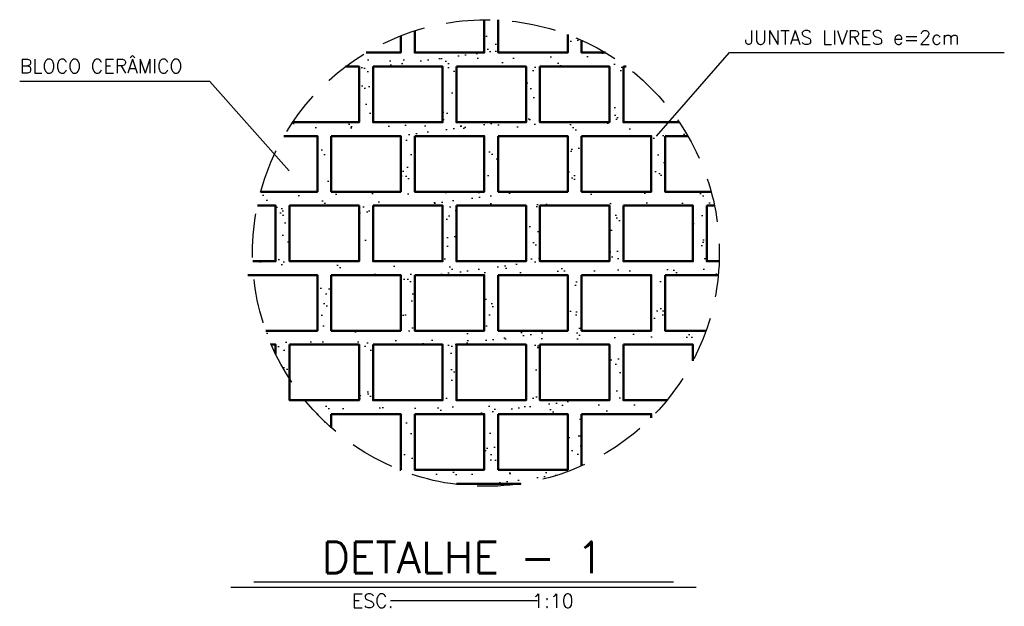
# Model space of a CAD drawing. Header units: millimetres. Extents: x 6229 to 11806, y 8925 to 11505.
# Tile 11 of 12: x 11665 to 11806, y 10887 to 10971. Entities that reach past the tile are written whole.
import ezdxf
from ezdxf.enums import TextEntityAlignment as Align

# ---------------------------------------------------------------- set-up
doc = ezdxf.new("R2010")
doc.units = ezdxf.units.MM
doc.header["$LTSCALE"] = 0.1
doc.header["$MEASUREMENT"] = 0
doc.linetypes.add('HIDDEN', pattern=[9.525, 6.35, -3.175])
for name, color, linetype in [('-AREIA', 2, 'Continuous'), ('LIMHATRA', 2, 'HIDDEN'), ('RELAÇÀO', 2, 'Continuous'), ('TEXTO', 2, 'Continuous')]:
    doc.layers.add(name, color=color, linetype=linetype)
doc.layers.add('PAREDE4', color=3, linetype='Continuous', lineweight=50)
doc.styles.add('ROMAND', font='ROMANS.SHX', dxfattribs={"oblique": 15, "height": 800})
doc.styles.add('ROMANS', font='ROMANS.shx')

msp = doc.modelspace()

# ---------------------------------------------------------------- hatches: boundary and pattern name
at = {"layer": '-AREIA'}
h = msp.add_hatch(dxfattribs=at)
h.set_pattern_fill('AR-SAND', color=50, scale=2, style=0)
h.set_pattern_definition([(37.5, (806.7476, 0), (-0.1259867, 3.85364754), [0, -3.04, 0, -3.4, 0, -3.25]), (7.5, (806.7476, 0), (3.5395534, 5.6442921), [0, -1.64, 0, -2.74, 0, -1.05]), (327.5, (804.2876, 0), (6.2282837, 0.0113181), [0, -1, 0, -3.6, 0, -4.7]), (317.5, (804.2876, 0), (6.0122532, 1.7553511), [0, -0.5, 0, -2.36, 0, -2.7])])
h.paths.add_polyline_path([(11763.96, 10946.31), (11757.34, 10946.31), (11757.34, 10954.31), (11760.62, 10954.31, 0.017589), (11759.37, 10956.31), (11751.34, 10956.31), (11751.34, 10964.31), (11751.76, 10964.31, 0.026728), (11748.78, 10966.31), (11745.34, 10966.31), (11745.34, 10968.1, 0.016113), (11743.34, 10968.92), (11743.34, 10966.31), (11733.34, 10966.31), (11733.34, 10971.01, 0.014906), (11731.34, 10971.05), (11731.34, 10966.31), (11721.34, 10966.31), (11721.34, 10969.45, 0.015817), (11719.34, 10968.74), (11719.34, 10966.31), (11714.37, 10966.31, 0.026728), (11711.4, 10964.31), (11713.34, 10964.31), (11713.34, 10956.31), (11703.79, 10956.31, 0.017589), (11702.53, 10954.31), (11707.34, 10954.31), (11707.34, 10946.31), (11699.2, 10946.31, 0.015324), (11698.72, 10944.31), (11701.34, 10944.31), (11701.34, 10936.31), (11698.04, 10936.31, 0.014934), (11698.17, 10934.31), (11707.34, 10934.31), (11707.34, 10926.31), (11699.94, 10926.31, 0.015995), (11700.72, 10924.31), (11701.34, 10924.31), (11701.34, 10922.94, 0.030574), (11703.34, 10919.36), (11703.34, 10924.31), (11713.34, 10924.31), (11713.34, 10916.31), (11705.55, 10916.31, 0.019876), (11707.31, 10914.31), (11707.34, 10914.31), (11707.34, 10914.28, 0.020679), (11709.34, 10912.36), (11709.34, 10914.31), (11719.34, 10914.31), (11719.34, 10906.24, 0.061742), (11727.34, 10904.2), (11727.34, 10904.31), (11736.58, 10904.31, 0.06829), (11745.34, 10906.88), (11745.34, 10914.31), (11755.34, 10914.31), (11755.34, 10913.79, 0.025283), (11757.61, 10916.31), (11751.34, 10916.31), (11751.34, 10924.31), (11761.34, 10924.31), (11761.34, 10921.97, 0.035241), (11763.22, 10926.31), (11757.34, 10926.31), (11757.34, 10934.31), (11764.99, 10934.31, 0.014934), (11765.12, 10936.31), (11763.34, 10936.31), (11763.34, 10944.31), (11764.44, 10944.31, 0.015324)])
h.paths.add_polyline_path([(11737.34, 10944.31), (11737.34, 10936.31), (11727.34, 10936.31), (11727.34, 10944.31)], flags=17)
h.paths.add_polyline_path([(11733.34, 10946.31), (11733.34, 10954.31), (11743.34, 10954.31), (11743.34, 10946.31)], flags=17)
h.paths.add_polyline_path([(11731.34, 10946.31), (11721.34, 10946.31), (11721.34, 10954.31), (11731.34, 10954.31)], flags=17)
h.paths.add_polyline_path([(11739.34, 10944.31), (11749.34, 10944.31), (11749.34, 10936.31), (11739.34, 10936.31)], flags=17)
h.paths.add_polyline_path([(11725.34, 10944.31), (11725.34, 10936.31), (11715.34, 10936.31), (11715.34, 10944.31)], flags=17)
h.paths.add_polyline_path([(11733.34, 10934.31), (11743.34, 10934.31), (11743.34, 10926.31), (11733.34, 10926.31)], flags=17)
h.paths.add_polyline_path([(11731.34, 10934.31), (11731.34, 10926.31), (11721.34, 10926.31), (11721.34, 10934.31)], flags=17)
h.paths.add_polyline_path([(11727.34, 10956.31), (11727.34, 10964.31), (11737.34, 10964.31), (11737.34, 10956.31)], flags=17)
h.paths.add_polyline_path([(11745.34, 10946.31), (11745.34, 10954.31), (11755.34, 10954.31), (11755.34, 10946.31)], flags=17)
h.paths.add_polyline_path([(11739.34, 10956.31), (11739.34, 10964.31), (11749.34, 10964.31), (11749.34, 10956.31)], flags=17)
h.paths.add_polyline_path([(11725.34, 10956.31), (11715.34, 10956.31), (11715.34, 10964.31), (11725.34, 10964.31)], flags=17)
h.paths.add_polyline_path([(11719.34, 10946.31), (11709.34, 10946.31), (11709.34, 10954.31), (11719.34, 10954.31)], flags=17)
h.paths.add_polyline_path([(11745.34, 10934.31), (11755.34, 10934.31), (11755.34, 10926.31), (11745.34, 10926.31)], flags=17)
h.paths.add_polyline_path([(11719.34, 10934.31), (11719.34, 10926.31), (11709.34, 10926.31), (11709.34, 10934.31)], flags=17)
h.paths.add_polyline_path([(11751.34, 10944.31), (11761.34, 10944.31), (11761.34, 10936.31), (11751.34, 10936.31)], flags=17)
h.paths.add_polyline_path([(11713.34, 10944.31), (11713.34, 10936.31), (11703.34, 10936.31), (11703.34, 10944.31)], flags=17)
h.paths.add_polyline_path([(11737.34, 10924.31), (11737.34, 10916.31), (11727.34, 10916.31), (11727.34, 10924.31)], flags=16)
h.paths.add_polyline_path([(11739.34, 10924.31), (11749.34, 10924.31), (11749.34, 10916.31), (11739.34, 10916.31)], flags=16)
h.paths.add_polyline_path([(11725.34, 10924.31), (11725.34, 10916.31), (11715.34, 10916.31), (11715.34, 10924.31)], flags=16)
h.paths.add_polyline_path([(11733.34, 10914.31), (11743.34, 10914.31), (11743.34, 10906.31), (11733.34, 10906.31)], flags=16)
h.paths.add_polyline_path([(11731.34, 10914.31), (11731.34, 10906.31), (11721.34, 10906.31), (11721.34, 10914.31)], flags=16)

# ---------------------------------------------------------------- linework, layer by layer
at = {"layer": 'LIMHATRA', "color": 4, "ltscale": 10}
msp.add_circle((11731.58, 10937.49), 33.56, dxfattribs=at)
at = {"layer": 'PAREDE4', "color": 50}
for points in [[(11721.34, 10969.45), (11721.34, 10966.31), (11731.34, 10966.31), (11731.34, 10971.05)], [(11733.34, 10971.01), (11733.34, 10966.31), (11743.34, 10966.31), (11743.34, 10968.92)], [(11714.37, 10966.31), (11719.34, 10966.31), (11719.34, 10968.74)], [(11745.34, 10968.1), (11745.34, 10966.31), (11748.78, 10966.31)], [(11703.79, 10956.31), (11713.34, 10956.31), (11713.34, 10964.31), (11711.4, 10964.31)], [(11715.34, 10964.31), (11715.34, 10956.31), (11725.34, 10956.31), (11725.34, 10964.31), (11715.34, 10964.31)], [(11727.34, 10964.31), (11727.34, 10956.31), (11737.34, 10956.31), (11737.34, 10964.31), (11727.34, 10964.31)], [(11739.34, 10964.31), (11739.34, 10956.31), (11749.34, 10956.31), (11749.34, 10964.31), (11739.34, 10964.31)], [(11751.34, 10964.31), (11751.34, 10956.31), (11759.37, 10956.31)], [(11751.76, 10964.31), (11751.34, 10964.31)], [(11699.2, 10946.31), (11707.34, 10946.31), (11707.34, 10954.31), (11702.53, 10954.31)], [(11709.34, 10954.31), (11709.34, 10946.31), (11719.34, 10946.31), (11719.34, 10954.31), (11709.34, 10954.31)], [(11721.34, 10954.31), (11721.34, 10946.31), (11731.34, 10946.31), (11731.34, 10954.31), (11721.34, 10954.31)], [(11733.34, 10954.31), (11733.34, 10946.31), (11743.34, 10946.31), (11743.34, 10954.31), (11733.34, 10954.31)], [(11745.34, 10954.31), (11745.34, 10946.31), (11755.34, 10946.31), (11755.34, 10954.31), (11745.34, 10954.31)], [(11757.34, 10954.31), (11757.34, 10946.31), (11763.96, 10946.31)], [(11760.62, 10954.31), (11757.34, 10954.31)], [(11698.04, 10936.31), (11701.34, 10936.31), (11701.34, 10944.31), (11698.72, 10944.31)], [(11703.34, 10944.31), (11703.34, 10936.31), (11713.34, 10936.31), (11713.34, 10944.31), (11703.34, 10944.31)], [(11715.34, 10944.31), (11715.34, 10936.31), (11725.34, 10936.31), (11725.34, 10944.31), (11715.34, 10944.31)], [(11727.34, 10944.31), (11727.34, 10936.31), (11737.34, 10936.31), (11737.34, 10944.31), (11727.34, 10944.31)], [(11739.34, 10944.31), (11739.34, 10936.31), (11749.34, 10936.31), (11749.34, 10944.31), (11739.34, 10944.31)], [(11751.34, 10944.31), (11751.34, 10936.31), (11761.34, 10936.31), (11761.34, 10944.31), (11751.34, 10944.31)], [(11763.34, 10944.31), (11763.34, 10936.31), (11765.12, 10936.31)], [(11764.44, 10944.31), (11763.34, 10944.31)], [(11699.94, 10926.31), (11707.34, 10926.31), (11707.34, 10934.31), (11697.34, 10934.31)], [(11709.34, 10934.31), (11709.34, 10926.31), (11719.34, 10926.31), (11719.34, 10934.31), (11709.34, 10934.31)], [(11721.34, 10934.31), (11721.34, 10926.31), (11731.34, 10926.31), (11731.34, 10934.31), (11721.34, 10934.31)], [(11733.34, 10934.31), (11733.34, 10926.31), (11743.34, 10926.31), (11743.34, 10934.31), (11733.34, 10934.31)], [(11745.34, 10934.31), (11745.34, 10926.31), (11755.34, 10926.31), (11755.34, 10934.31), (11745.34, 10934.31)], [(11757.34, 10934.31), (11757.34, 10926.31), (11763.22, 10926.31)], [(11764.99, 10934.31), (11757.34, 10934.31)], [(11701.34, 10922.94), (11701.34, 10924.31), (11700.72, 10924.31)], [(11703.34, 10924.31), (11703.34, 10916.31), (11713.34, 10916.31), (11713.34, 10924.31), (11703.34, 10924.31)], [(11715.34, 10924.31), (11715.34, 10916.31), (11725.34, 10916.31), (11725.34, 10924.31), (11715.34, 10924.31)], [(11727.34, 10924.31), (11727.34, 10916.31), (11737.34, 10916.31), (11737.34, 10924.31), (11727.34, 10924.31)], [(11739.34, 10924.31), (11739.34, 10916.31), (11749.34, 10916.31), (11749.34, 10924.31), (11739.34, 10924.31)], [(11751.34, 10924.31), (11751.34, 10916.31), (11757.61, 10916.31)], [(11761.34, 10921.97), (11761.34, 10924.31), (11751.34, 10924.31)], [(11707.34, 10914.28), (11707.34, 10914.31), (11707.31, 10914.31)], [(11709.34, 10914.31), (11709.34, 10912.36)], [(11719.18, 10906.31), (11719.34, 10906.31), (11719.34, 10914.31), (11709.34, 10914.31)], [(11721.34, 10914.31), (11721.34, 10906.31), (11731.34, 10906.31), (11731.34, 10914.31), (11721.34, 10914.31)], [(11733.34, 10914.31), (11733.34, 10906.31), (11743.34, 10906.31), (11743.34, 10914.31), (11733.34, 10914.31)], [(11745.34, 10914.31), (11745.34, 10906.88)], [(11755.34, 10913.79), (11755.34, 10914.31), (11745.34, 10914.31)], [(11727.34, 10904.31), (11727.34, 10904.2)], [(11736.58, 10904.31), (11727.34, 10904.31)]]:
    msp.add_lwpolyline(points, dxfattribs=at)
at = {"layer": 'RELAÇÀO', "color": 3}
for points in [[(11756.11, 10954.31), (11766.62, 10966.34), (11806.12, 10966.34)], [(11703.27, 10949.29), (11691.88, 10962.17), (11664.53, 10962.17)]]:
    msp.add_lwpolyline(points, dxfattribs=at)
at = {"layer": 'TEXTO', "color": 6, "ltscale": 0.3}
msp.add_line((11698.18, 10890.21), (11758.55, 10890.21), dxfattribs=at)
at = {"layer": 'TEXTO', "color": 7, "ltscale": 0.3}
msp.add_line((11694.89, 10889.42), (11761.83, 10889.42), dxfattribs=at)
at = {"layer": 'TEXTO', "ltscale": 0.3}
msp.add_line((11738.97, 10887.45), (11717.86, 10887.45), dxfattribs=at)

# ---------------------------------------------------------------- texts
at = {"layer": 'TEXTO', "style": 'ROMANS'}
for s, rotation, p in [('JUNTAS LIVRES e=2cm', 0, (11768.76, 10967.48)), ('BLOCO CERÂMICO', 360, (11664.56, 10963.35))]:
    msp.add_text(s, height=2, rotation=rotation, dxfattribs=at).set_placement(p)
at = {"layer": 'TEXTO', "color": 5, "ltscale": 0.3, "style": 'ROMAND'}
msp.add_text('DETALHE - 1', height=4.5, rotation=360, dxfattribs=at).set_placement((11728.22, 10893.71), align=Align.MIDDLE)
at = {"layer": 'TEXTO', "ltscale": 0.3, "style": 'ROMANS'}
msp.add_text('ESC.             1:10', height=2, rotation=360, dxfattribs=at).set_placement((11728.26, 10887.45), align=Align.MIDDLE)

doc.saveas('drawing.dxf')
